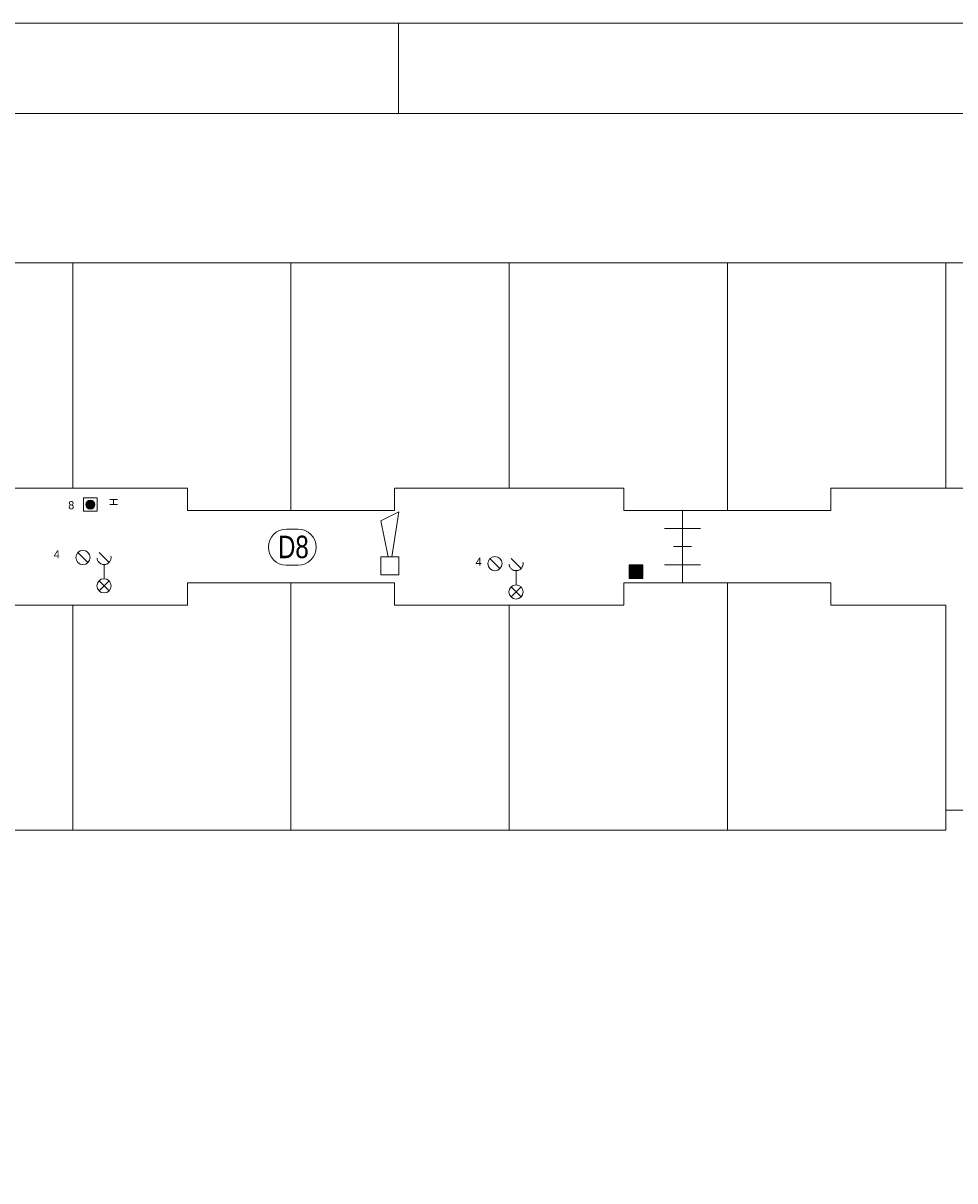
# Model space of a CAD drawing. Header units: millimetres. Extents: x 0 to 119, y 0 to 84.
# Tile 5 of 7: x 27 to 47, y 59 to 84. Entities that reach past the tile are written whole.
import ezdxf
from ezdxf.enums import TextEntityAlignment as Align

# ---------------------------------------------------------------- set-up
doc = ezdxf.new("R2010")
doc.units = ezdxf.units.MM
doc.linetypes.add('DGN2', pattern=[0.954392, 0.477196, -0.477196])
for name, color, linetype in [('31', 7, 'Continuous'), ('56', 7, 'Continuous'), ('BINNENMUUR', 7, 'Continuous'), ('BOUWKUNDE', 7, 'Continuous'), ('KADER', 7, 'Continuous'), ('SYMBOLEN', 7, 'Continuous')]:
    doc.layers.add(name, color=color, linetype=linetype)
doc.styles.add('dgn000', font='dgn000.shx')
doc.styles.add('dgn001', font='dgn001.shx')
doc.styles.add('dgn003', font='dgn003.shx')

# ---------------------------------------------------------------- blocks, each defined once
blk = doc.blocks.new('20210')
at = {"layer": 'BOUWKUNDE', "color": 1, "linetype": 'Continuous', "lineweight": 0}
for p, q in [((-0.2, 0), (0.2, 0)), ((0, 0), (0, -0.8)), ((-0.4, -0.4), (0, -0.4)), ((0, -0.4), (0.4, -0.4)), ((-0.2, -0.8), (0.2, -0.8))]:
    blk.add_line(p, q, dxfattribs=at)
blk = doc.blocks.new('20211')
at = {"layer": 'BOUWKUNDE', "color": 1, "linetype": 'Continuous', "lineweight": 0}
for p, q in [((-0.2, 0), (0.2, 0)), ((0, 0), (0, -0.8)), ((-0.4, -0.4), (0, -0.4)), ((0, -0.4), (0.4, -0.4)), ((-0.2, -0.8), (0.2, -0.8))]:
    blk.add_line(p, q, dxfattribs=at)
blk = doc.blocks.new('EAF16')
at = {"layer": '56', "color": 1, "linetype": 'Continuous', "lineweight": 0, "flags": 128}
blk.add_lwpolyline([(-0.13, 0.4), (0.136, 0.4), (0.134, 0.4, -1), (0.134, -0.4), (0.136, -0.4), (-0.13, -0.4), (-0.134, -0.4, -0.994544), (-0.13, 0.4)], format="xyb", dxfattribs=at)
at = {"layer": '56', "color": 2, "linetype": 'Continuous', "lineweight": 13, "style": 'dgn003', "width": 0.8}
blk.add_text('D8', height=0.5, dxfattribs=at).set_placement((0.026, 0.006), align=Align.MIDDLE_CENTER)
blk = doc.blocks.new('EAD07')
at = {"layer": 'SYMBOLEN'}
h = blk.add_hatch(color=3, dxfattribs=at)
edge = h.paths.add_edge_path()
edge.add_arc((0, 0), 0.1, 0, 360)
at = {"layer": 'SYMBOLEN', "color": 3, "linetype": 'Continuous', "lineweight": 0}
blk.add_circle((0, 0), 0.1, dxfattribs=at)
blk = doc.blocks.new('AnonymousCell20')
at = {"layer": 'SYMBOLEN', "color": 1, "linetype": 'Continuous', "lineweight": 0, "flags": 128}
blk.add_lwpolyline([(0.184, 0.24), (-0.116, 0.24), (-0.116, -0.06), (0.184, -0.06), (0.184, 0.24)], dxfattribs=at)
at = {"color": 1, "linetype": 'Continuous', "lineweight": 0}
blk.add_blockref('EAD07', (0.034, 0.09), dxfattribs=at)
blk = doc.blocks.new('AnonymousCell21')
at = {"layer": 'KADER', "color": 1, "linetype": 'Continuous', "lineweight": 0}
for p, q in [((-0.346, 0.426), (-0.123, 0.204)), ((0.123, 0.426), (0.346, 0.204)), ((0.235, 0.158), (0.235, -0.158)), ((0.123, -0.204), (0.346, -0.426)), ((0.123, -0.426), (0.346, -0.204))]:
    blk.add_line(p, q, dxfattribs=at)
for centre in [(-0.234, 0.315), (0.235, -0.315)]:
    blk.add_circle(centre, 0.158, dxfattribs=at)
at = {"layer": 'KADER', "color": 1, "linetype": 'DGN2', "lineweight": 0}
blk.add_circle((0.235, 0.315), 0.157, dxfattribs=at)
blk = doc.blocks.new('AnonymousCell22')
at = {"layer": 'KADER', "color": 1, "linetype": 'Continuous', "lineweight": 0}
for p, q in [((-0.346, 0.426), (-0.123, 0.204)), ((0.123, 0.426), (0.346, 0.204)), ((0.235, 0.158), (0.235, -0.158)), ((0.123, -0.204), (0.346, -0.426)), ((0.123, -0.426), (0.346, -0.204))]:
    blk.add_line(p, q, dxfattribs=at)
for centre in [(-0.234, 0.315), (0.235, -0.315)]:
    blk.add_circle(centre, 0.158, dxfattribs=at)
at = {"layer": 'KADER', "color": 1, "linetype": 'DGN2', "lineweight": 0}
blk.add_circle((0.235, 0.315), 0.157, dxfattribs=at)
blk = doc.blocks.new('EW4')
at = {"layer": '31', "color": 3, "linetype": 'Continuous', "lineweight": 0}
for p, q in [((0.2, 1.2), (-0.2, 1)), ((0.04, 0.2), (0.2, 1.2)), ((-0.2, 1), (-0.04, 0.2))]:
    blk.add_line(p, q, dxfattribs=at)
at = {"layer": '31', "color": 3, "linetype": 'Continuous', "lineweight": 0, "flags": 128}
blk.add_lwpolyline([(-0.2, 0.2), (-0.2, -0.2), (0.2, -0.2), (0.2, 0.2), (-0.2, 0.2)], dxfattribs=at)
blk = doc.blocks.new('AnonymousCell29')
at = {"layer": 'KADER', "color": 1, "linetype": 'Continuous', "lineweight": 0}
for p, q in [((59.65, 42.176), (-59.649, 42.176)), ((-24.704, 40.167), (-24.704, 42.176))]:
    blk.add_line(p, q, dxfattribs=at)
at = {"layer": 'KADER', "color": 5, "linetype": 'Continuous', "lineweight": 0}
blk.add_line((57.642, 40.167), (-57.641, 40.167), dxfattribs=at)

msp = doc.modelspace()

# ---------------------------------------------------------------- hatches: boundary and pattern name
at = {"layer": 'BINNENMUUR'}
msp.add_hatch(color=1, dxfattribs=at).paths.add_polyline_path([(40.375, 72.017), (40.075, 72.017), (40.075, 72.317), (40.375, 72.317)])

# ---------------------------------------------------------------- linework, layer by layer
at = {"layer": 'BINNENMUUR', "color": 1, "linetype": 'Continuous', "lineweight": 0, "flags": 128}
msp.add_lwpolyline([(40.375, 72.017), (40.075, 72.017), (40.075, 72.317), (40.375, 72.317), (40.375, 72.017)], dxfattribs=at)
at = {"layer": 'SYMBOLEN', "color": 1, "linetype": 'Continuous', "lineweight": 0}
for p, q in [((61.656, 79.028), (22.856, 79.028)), ((27.706, 74.024), (27.706, 79.024)), ((32.556, 79.024), (32.556, 73.524)), ((37.406, 74.024), (37.406, 79.024)), ((42.256, 79.024), (42.256, 73.524)), ((47.106, 74.024), (47.106, 79.024)), ((30.256, 71.424), (30.256, 71.924)), ((30.256, 71.924), (34.856, 71.924)), ((32.556, 66.424), (32.556, 71.924)), ((34.856, 71.924), (34.856, 71.424)), ((39.956, 71.424), (39.956, 71.924)), ((39.956, 71.924), (44.556, 71.924)), ((42.256, 66.424), (42.256, 71.924)), ((44.556, 71.924), (44.556, 71.424)), ((25.156, 71.424), (30.256, 71.424)), ((27.706, 71.424), (27.706, 66.424)), ((34.856, 71.424), (39.956, 71.424)), ((37.406, 71.424), (37.406, 66.424)), ((44.556, 71.424), (47.106, 71.424)), ((47.106, 71.424), (47.106, 66.424))]:
    msp.add_line(p, q, dxfattribs=at)
at = {"layer": 'SYMBOLEN', "color": 1, "linetype": 'Continuous', "lineweight": 0, "flags": 128}
for points in [[(22.856, 73.524), (25.156, 73.524), (25.156, 74.024), (30.256, 74.024), (30.256, 73.524), (34.856, 73.524), (34.856, 74.024), (39.956, 74.024), (39.956, 73.524), (44.556, 73.524), (44.556, 74.024), (49.656, 74.024), (49.656, 73.524), (54.256, 73.524), (54.256, 74.024), (59.356, 74.024), (59.356, 73.524), (61.656, 73.524)], [(51.056, 40.024), (51.056, 47.474), (50.256, 47.474), (50.256, 66.874), (47.106, 66.874), (47.106, 66.424), (22.856, 66.424)]]:
    msp.add_lwpolyline(points, dxfattribs=at)

# ---------------------------------------------------------------- block references
at = {"color": 1, "linetype": 'Continuous', "lineweight": 0}
for name, p in [('AnonymousCell29', (59.649, 42.177)), ('AnonymousCell20', (28.064, 73.569)), ('EW4', (34.756, 72.295)), ('20210', (41.256, 73.524)), ('EAF16', (32.584, 72.712)), ('AnonymousCell21', (28.168, 72.169)), ('20211', (41.256, 72.724)), ('AnonymousCell22', (37.324, 72.033))]:
    msp.add_blockref(name, p, dxfattribs=at)

# ---------------------------------------------------------------- texts
at = {"layer": 'SYMBOLEN', "color": 1, "linetype": 'Continuous', "lineweight": 0}
for s, style, p in [('8', 'dgn001', (27.607, 73.556)), ('4', 'dgn000', (27.285, 72.466)), ('4', 'dgn000', (36.659, 72.299))]:
    msp.add_text(s, height=0.18, dxfattribs=dict(at, style=style)).set_placement(p)
at = {"layer": 'SYMBOLEN', "color": 1, "linetype": 'Continuous', "lineweight": 0, "style": 'dgn001'}
msp.add_text('H', height=0.18, rotation=90, dxfattribs=at).set_placement((28.707, 73.629))

doc.saveas('drawing.dxf')
